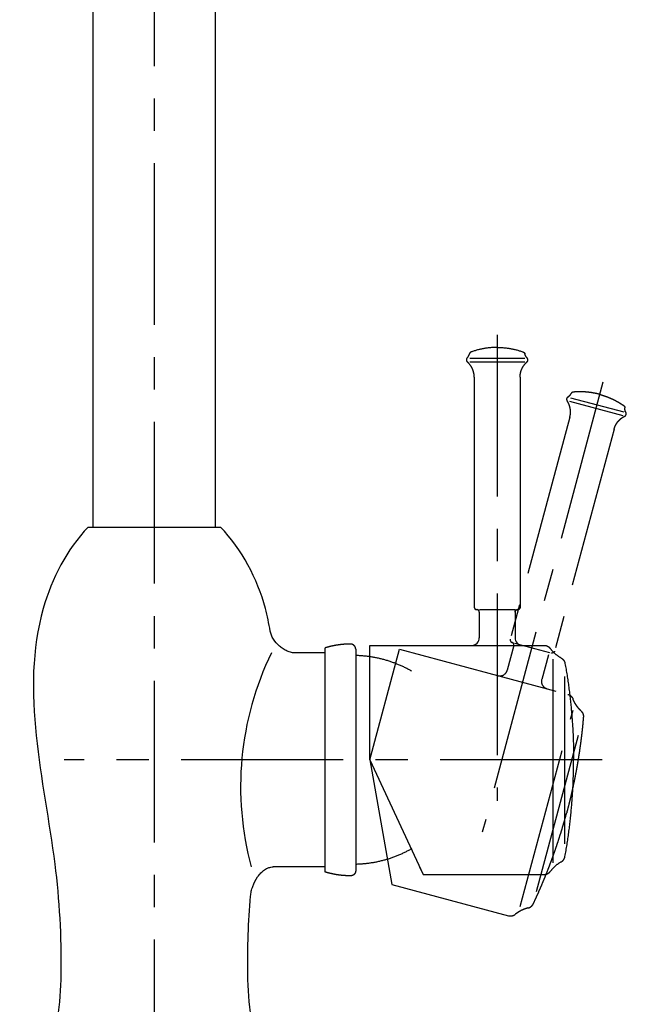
# Model space of a CAD drawing. Header units: millimetres. Extents: x -202 to 359, y -177 to 596.
# Tile 2 of 4: x -26 to 93, y 16 to 209. Entities that reach past the tile are written whole.
import ezdxf

# ---------------------------------------------------------------- set-up
doc = ezdxf.new("R2010")
doc.units = ezdxf.units.MM
doc.linetypes.add('CENTER', pattern=[50.8, 31.75, -6.35, 6.35, -6.35])
doc.linetypes.add('PHANTOM', pattern=[63.5, 31.75, -6.35, 6.35, -6.35, 6.35, -6.35])

msp = doc.modelspace()

# ---------------------------------------------------------------- linework, layer by layer
at = {"color": 7, "linetype": 'CONTINUOUS'}
for p, q in [((-12, 109.73), (-12, 284.413413)), ((12, 109.73), (12, 285.412514)), ((61.905489, 142.885125), (72.697625, 142.885125)), ((61.905489, 142.167061), (72.697625, 142.167061)), ((62.75, 139.152603), (62.75, 94.015603)), ((71.75, 139.152603), (71.75, 94.015603)), ((-13, 109.73), (13, 109.73)), ((63.75, 93.015603), (63.75, 87.999992)), ((63.770183, 93.515603), (70.821406, 93.515603)), ((70.75, 93.015603), (70.75, 87.999992)), ((33.5, 42), (33.5, 86)), ((39.5, 85.750011), (39.511016, 42.250003)), ((39.5, 85.75), (39.5, 82.5)), ((42.25, 86.5), (76.506756, 86.5)), ((42.25, 64), (42.25, 86.5)), ((33.5, 85), (27.731072, 85)), ((78.240983, 43.825212), (78.240983, 83.765646)), ((80.555924, 47.550922), (80.555924, 80.402087)), ((42.25, 64), (52.741922, 41.5)), ((33.5, 43), (23.317629, 43)), ((52.042461, 43), (52.741922, 41.5)), ((52.741922, 41.5), (76.454167, 41.5))]:
    msp.add_line(p, q, dxfattribs=at)
at = {"color": 7, "linetype": 'CENTER'}
for p, q in [((0, -2.9884), (0, 284.929697)), ((67.25, 147.482791), (67.25, 56.000983)), ((88.005082, 138.167707), (64.327848, 49.803066)), ((87.84216, 64), (-17.706457, 64))]:
    msp.add_line(p, q, dxfattribs=at)
at = {"color": 7, "linetype": 'PHANTOM'}
for p, q in [((81.466869, 134.416368), (91.891271, 131.623158)), ((81.652717, 135.109964), (92.07712, 132.316754)), ((81.502404, 131.286049), (69.820089, 87.687055)), ((90.195737, 128.956678), (78.513422, 85.357684)), ((42.25, 64), (48.073429, 85.733331)), ((48.073429, 85.733331), (81.162914, 76.86703)), ((70.527196, 86.462311), (69.22906, 81.617602)), ((70.676101, 86.94005), (77.487059, 85.115059)), ((77.288677, 84.650577), (75.990541, 79.80587)), ((71.793001, 35.197499), (82.130346, 73.776996)), ((74.993346, 38.197108), (83.495853, 69.928897)), ((42.25, 64), (46.56099, 39.55116)), ((46.56099, 39.55116), (69.46526, 33.413979))]:
    msp.add_line(p, q, dxfattribs=at)
at = {"color": 7, "linetype": 'CONTINUOUS'}
for centre, radius, start, end in [((63.25, 94.015603), 0.5, -179.99999, -89.99999), ((63.25, 93.015603), 0.5, 0, 90), ((71.25, 93.015603), 0.5, 90, 180), ((71.25, 94.015603), 0.5, -90, 0), ((62.250022, 87.999998), 1.500002, -90.000845, -0.000242), ((72.249978, 87.999998), 1.500002, -179.999778, -89.99916), ((76.91633, 58.7623), 60, 154.068577, 195.230622)]:
    msp.add_arc(centre, radius, start, end, dxfattribs=at)
at = {"color": 7, "linetype": 'PHANTOM'}
for centre, start, end in [((67.780194, 82.005831), -105.000844, -15.000242), ((77.43941, 79.417652), 165.000213, 255.000831)]:
    msp.add_arc(centre, 1.500002, start, end, dxfattribs=at)
at = {"color": 7, "linetype": 'CONTINUOUS'}
for points, start_tangent, end_tangent in [([(67.25, 145), (66.92493, 144.996477), (66.599475, 144.985887), (66.273864, 144.968205), (65.948329, 144.943415), (65.623101, 144.911512), (65.298415, 144.872502), (64.974503, 144.826399), (64.651596, 144.773229), (64.329926, 144.713027), (64.009722, 144.645839), (63.691211, 144.57172), (63.374616, 144.490735), (63.060159, 144.402959), (62.748056, 144.308477), (62.43852, 144.20738), (62.131757, 144.099773)], (-1, 0), (-0.939985, -0.341216)), ([(67.25, 145), (67.57507, 144.996477), (67.900525, 144.985887), (68.226136, 144.968205), (68.551671, 144.943415), (68.876899, 144.911512), (69.201585, 144.872502), (69.525497, 144.826399), (69.848404, 144.773229), (70.170074, 144.713027), (70.490278, 144.645839), (70.808789, 144.57172), (71.125384, 144.490735), (71.439841, 144.402959), (71.751944, 144.308477), (72.06148, 144.20738), (72.368243, 144.099773)], (1, 0), (0.939985, -0.341216)), ([(61.342409, 142.885125), (61.38402, 142.931102), (61.424321, 142.978511), (61.463239, 143.027296), (61.500706, 143.077395), (61.536657, 143.128744), (61.571031, 143.181272), (61.60377, 143.234907), (61.634824, 143.289571), (61.664144, 143.345184), (61.691689, 143.401664), (61.717421, 143.458923), (61.741309, 143.516876), (61.763328, 143.575433), (61.783457, 143.634503), (61.801683, 143.693998), (61.817997, 143.753824)], (0.682438, 0.730944), (0.248088, 0.968738)), ([(62.131757, 144.099773), (62.118065, 144.094574), (62.104438, 144.088937), (62.090897, 144.08286), (62.077463, 144.076344), (62.064157, 144.06939), (62.050998, 144.062001), (62.038008, 144.05418), (62.025208, 144.045934), (62.012617, 144.037268), (62.000257, 144.02819), (61.988147, 144.018711), (61.976306, 144.008839), (61.964754, 143.998587), (61.953508, 143.987968), (61.942585, 143.976995), (61.932003, 143.965684), (61.921775, 143.95405), (61.911918, 143.942112), (61.902444, 143.929885), (61.893366, 143.917389), (61.884693, 143.904644), (61.876438, 143.891669), (61.868607, 143.878484), (61.861208, 143.865109), (61.854247, 143.851567), (61.847728, 143.837878), (61.841655, 143.824062), (61.836029, 143.810141), (61.830851, 143.796137), (61.826122, 143.782069), (61.821838, 143.767958), (61.817997, 143.753824)], (-0.939985, -0.341216), (-0.248088, -0.968738)), ([(72.368243, 144.099773), (72.381935, 144.094574), (72.395562, 144.088937), (72.409103, 144.08286), (72.422537, 144.076344), (72.435843, 144.06939), (72.449002, 144.062001), (72.461992, 144.05418), (72.474792, 144.045934), (72.487383, 144.037268), (72.499743, 144.02819), (72.511853, 144.018711), (72.523694, 144.008839), (72.535246, 143.998587), (72.546492, 143.987968), (72.557415, 143.976995), (72.567997, 143.965684), (72.578225, 143.95405), (72.588082, 143.942112), (72.597556, 143.929885), (72.606634, 143.917389), (72.615307, 143.904644), (72.623562, 143.891669), (72.631393, 143.878484), (72.638792, 143.865109), (72.645753, 143.851567), (72.652272, 143.837878), (72.658345, 143.824062), (72.663971, 143.810141), (72.669149, 143.796137), (72.673878, 143.782069), (72.678162, 143.767958), (72.682003, 143.753824)], (0.939985, -0.341216), (0.248088, -0.968738)), ([(73.157591, 142.885125), (73.11598, 142.931102), (73.075679, 142.978511), (73.036761, 143.027296), (72.999294, 143.077395), (72.963343, 143.128744), (72.928969, 143.181272), (72.89623, 143.234907), (72.865176, 143.289571), (72.835856, 143.345184), (72.808311, 143.401664), (72.782579, 143.458923), (72.758691, 143.516876), (72.736672, 143.575433), (72.716543, 143.634503), (72.698317, 143.693998), (72.682003, 143.753824)], (-0.682438, 0.730944), (-0.248088, 0.968738)), ([(61.342409, 142.885125), (61.327313, 142.868202), (61.312744, 142.850282), (61.298786, 142.831379), (61.285525, 142.811515), (61.273045, 142.79072), (61.261431, 142.769033), (61.250767, 142.746505), (61.24113, 142.723192), (61.232597, 142.699164), (61.225237, 142.674498), (61.21911, 142.649277), (61.214272, 142.623595), (61.210767, 142.59755), (61.208629, 142.571247), (61.207882, 142.544794), (61.208537, 142.518301), (61.210595, 142.49188), (61.214045, 142.465642), (61.218862, 142.439696), (61.225012, 142.414146), (61.232452, 142.389094), (61.241126, 142.364632), (61.250971, 142.340847), (61.261917, 142.317818), (61.273887, 142.295614), (61.2868, 142.274294), (61.300571, 142.253909), (61.315112, 142.234499), (61.330336, 142.216096), (61.346154, 142.19872), (61.362479, 142.182385), (61.379228, 142.167095)], (-0.682438, -0.730944), (0.753623, -0.657307)), ([(62.75, 139.152603), (62.748654, 139.256361), (62.744589, 139.360599), (62.737766, 139.465212), (62.728153, 139.570093), (62.715723, 139.675134), (62.700455, 139.780223), (62.682332, 139.885246), (62.661345, 139.990088), (62.63749, 140.094634), (62.610769, 140.198767), (62.581193, 140.302369), (62.548775, 140.405324), (62.513537, 140.507516), (62.475508, 140.608828), (62.434721, 140.709148), (62.391216, 140.808364), (62.345041, 140.906364), (62.296247, 141.003043), (62.244893, 141.098297), (62.191041, 141.192024), (62.13476, 141.284128), (62.076124, 141.374516), (62.015211, 141.4631), (61.952103, 141.549797), (61.886886, 141.634527), (61.81965, 141.717217), (61.750489, 141.797799), (61.679498, 141.876211), (61.606776, 141.952394), (61.532422, 142.026299), (61.456538, 142.097879), (61.379228, 142.167095)], (0, 1), (-0.753623, 0.657307)), ([(71.75, 139.152603), (71.751346, 139.256361), (71.755411, 139.360599), (71.762234, 139.465212), (71.771847, 139.570093), (71.784277, 139.675134), (71.799545, 139.780223), (71.817668, 139.885246), (71.838655, 139.990088), (71.86251, 140.094634), (71.889231, 140.198767), (71.918807, 140.302369), (71.951225, 140.405324), (71.986463, 140.507516), (72.024492, 140.608828), (72.065279, 140.709148), (72.108784, 140.808364), (72.154959, 140.906364), (72.203753, 141.003043), (72.255107, 141.098297), (72.308959, 141.192024), (72.36524, 141.284128), (72.423876, 141.374516), (72.484789, 141.4631), (72.547897, 141.549797), (72.613114, 141.634527), (72.68035, 141.717217), (72.749511, 141.797799), (72.820502, 141.876211), (72.893224, 141.952394), (72.967578, 142.026299), (73.043462, 142.097879), (73.120772, 142.167095)], (0, 1), (0.753623, 0.657307)), ([(73.120772, 142.167095), (73.137521, 142.182385), (73.153846, 142.19872), (73.169664, 142.216096), (73.184888, 142.234499), (73.199429, 142.253909), (73.2132, 142.274294), (73.226113, 142.295614), (73.238083, 142.317818), (73.249029, 142.340847), (73.258874, 142.364632), (73.267548, 142.389094), (73.274988, 142.414146), (73.281138, 142.439696), (73.285955, 142.465642), (73.289405, 142.49188), (73.291463, 142.518301), (73.292118, 142.544794), (73.291371, 142.571247), (73.289233, 142.59755), (73.285728, 142.623595), (73.28089, 142.649277), (73.274763, 142.674498), (73.267403, 142.699164), (73.25887, 142.723192), (73.249233, 142.746505), (73.238569, 142.769033), (73.226955, 142.79072), (73.214475, 142.811515), (73.201214, 142.831379), (73.187256, 142.850282), (73.172687, 142.868202), (73.157591, 142.885125)], (0.753623, 0.657307), (-0.682438, 0.730944)), ([(-13, 109.73), (-21.783483, 93.736375), (-19.541023, 43.563819), (-18.346773, 21.91365), (-22.364544, 6.020296), (-24.187311, 4.325017)], (-0.687226, -0.726444), (-0.806382, -0.591395)), ([(22.729437, 89.302925), (21.783483, 93.736375), (13, 109.73)], (-0.163275, 0.986581), (-0.687226, 0.726444)), ([(62.75, 94.015603), (62.750497, 93.993313), (62.752023, 93.970675), (62.754625, 93.947755), (62.758347, 93.924621), (62.763229, 93.90135), (62.769301, 93.878024), (62.776587, 93.854728), (62.785106, 93.831555), (62.794863, 93.808599), (62.805858, 93.785955), (62.818078, 93.763723), (62.831502, 93.741998), (62.846098, 93.720877), (62.861823, 93.700454), (62.878627, 93.680816), (62.896447, 93.662049), (62.915214, 93.644229), (62.934851, 93.627426), (62.955274, 93.611701), (62.976395, 93.597105), (62.99812, 93.583681), (63.020353, 93.571461), (63.042996, 93.560466), (63.065953, 93.550709), (63.089126, 93.54219), (63.112421, 93.534903), (63.135747, 93.528831), (63.159018, 93.52395), (63.182152, 93.520227), (63.205073, 93.517625), (63.22771, 93.5161), (63.25, 93.515603)], (0, -1), (1, 0)), ([(63.75, 93.015603), (63.749503, 93.037893), (63.747977, 93.06053), (63.745375, 93.08345), (63.741653, 93.106584), (63.736771, 93.129855), (63.730699, 93.153182), (63.723413, 93.176477), (63.714894, 93.19965), (63.705137, 93.222607), (63.694142, 93.24525), (63.681922, 93.267483), (63.668498, 93.289208), (63.653902, 93.310328), (63.638177, 93.330752), (63.621373, 93.350389), (63.603553, 93.369156), (63.584786, 93.386976), (63.565149, 93.403779), (63.544726, 93.419505), (63.523605, 93.4341), (63.50188, 93.447524), (63.479647, 93.459745), (63.457004, 93.470739), (63.434047, 93.480497), (63.410874, 93.489015), (63.387579, 93.496302), (63.364253, 93.502374), (63.340982, 93.507255), (63.317848, 93.510978), (63.294927, 93.51358), (63.27229, 93.515106), (63.25, 93.515603)], (0, 1), (-1, 0)), ([(70.75, 93.015603), (70.750497, 93.037893), (70.752023, 93.06053), (70.754625, 93.08345), (70.758347, 93.106584), (70.763229, 93.129855), (70.769301, 93.153182), (70.776587, 93.176477), (70.785106, 93.19965), (70.794863, 93.222607), (70.805858, 93.24525), (70.818078, 93.267483), (70.831502, 93.289208), (70.846098, 93.310328), (70.861823, 93.330752), (70.878627, 93.350389), (70.896447, 93.369156), (70.915214, 93.386976), (70.934851, 93.403779), (70.955274, 93.419505), (70.976395, 93.4341), (70.99812, 93.447524), (71.020353, 93.459745), (71.042996, 93.470739), (71.065953, 93.480497), (71.089126, 93.489015), (71.112421, 93.496302), (71.135747, 93.502374), (71.159018, 93.507255), (71.182152, 93.510978), (71.205073, 93.51358), (71.22771, 93.515106), (71.25, 93.515603)], (0, 1), (1, 0)), ([(71.75, 94.015603), (71.749503, 93.993313), (71.747977, 93.970675), (71.745375, 93.947755), (71.741653, 93.924621), (71.736771, 93.90135), (71.730699, 93.878024), (71.723413, 93.854728), (71.714894, 93.831555), (71.705137, 93.808599), (71.694142, 93.785955), (71.681922, 93.763723), (71.668498, 93.741998), (71.653902, 93.720877), (71.638177, 93.700454), (71.621373, 93.680816), (71.603553, 93.662049), (71.584786, 93.644229), (71.565149, 93.627426), (71.544726, 93.611701), (71.523605, 93.597105), (71.50188, 93.583681), (71.479647, 93.571461), (71.457004, 93.560466), (71.434047, 93.550709), (71.410874, 93.54219), (71.387579, 93.534903), (71.364253, 93.528831), (71.340982, 93.52395), (71.317848, 93.520227), (71.294927, 93.517625), (71.27229, 93.5161), (71.25, 93.515603)], (0, -1), (-1, 0)), ([(27.731075, 85), (26.899452, 85.095897), (26.072242, 85.367208), (25.276724, 85.789366), (24.540182, 86.3378), (23.353158, 87.715222), (22.957243, 88.495073), (22.729436, 89.302928)], (-1, -0.000001), (-0.163274, 0.986581)), ([(38.500077, 86.75), (38.421064, 86.749823), (38.342025, 86.749279), (38.262965, 86.748368), (38.183885, 86.747089), (38.104787, 86.745443), (38.025675, 86.743429), (37.946551, 86.741047), (37.867417, 86.738296), (37.788276, 86.735176), (37.709131, 86.731687), (37.629984, 86.72783), (37.550838, 86.723603), (37.471695, 86.719007), (37.392559, 86.714042), (37.31343, 86.708707), (37.234313, 86.703003), (37.15521, 86.696929), (37.076122, 86.690486), (36.997054, 86.683674), (36.918007, 86.676492), (36.838984, 86.668941), (36.759988, 86.66102), (36.681021, 86.652731), (36.602085, 86.644073), (36.523184, 86.635046), (36.44432, 86.62565), (36.365496, 86.615887), (36.286713, 86.605755), (36.207975, 86.595256), (36.129285, 86.584389), (36.050644, 86.573155), (35.972056, 86.561554), (35.893523, 86.549587), (35.815047, 86.537254), (35.736631, 86.524555), (35.658278, 86.511491), (35.57999, 86.498063), (35.50177, 86.48427), (35.42362, 86.470114), (35.345543, 86.455594), (35.267541, 86.440712), (35.189617, 86.425468), (35.111773, 86.409863), (35.034013, 86.393897), (34.956337, 86.377571), (34.87875, 86.360885), (34.801253, 86.343841), (34.723848, 86.326439), (34.646539, 86.30868), (34.569328, 86.290564), (34.492217, 86.272092), (34.415209, 86.253266), (34.338306, 86.234086), (34.261511, 86.214552), (34.184825, 86.194667), (34.108252, 86.17443), (34.031794, 86.153842), (33.955453, 86.132905), (33.879231, 86.11162), (33.803132, 86.089987), (33.727156, 86.068007), (33.651308, 86.045682), (33.575588, 86.023013), (33.5, 86)], (-1, 0.000077), (-0.955969, -0.293468)), ([(39.5, 85.75), (39.499939, 85.761073), (39.499754, 85.772195), (39.499443, 85.783364), (39.499006, 85.794578), (39.49844, 85.805836), (39.497744, 85.817136), (39.496916, 85.828474), (39.495955, 85.839851), (39.49486, 85.851263), (39.493628, 85.862708), (39.492259, 85.874184), (39.490751, 85.88569), (39.489103, 85.897222), (39.487314, 85.908779), (39.485382, 85.920357), (39.483307, 85.931956), (39.481086, 85.943571), (39.47872, 85.955201), (39.476206, 85.966844), (39.473545, 85.978496), (39.470735, 85.990155), (39.467775, 86.001818), (39.464664, 86.013483), (39.461402, 86.025147), (39.457989, 86.036807), (39.454422, 86.04846), (39.450703, 86.060104), (39.44683, 86.071735), (39.442803, 86.083351), (39.438621, 86.094949), (39.434285, 86.106526), (39.429795, 86.118079), (39.425149, 86.129605), (39.420348, 86.141101), (39.415392, 86.152563), (39.410281, 86.16399), (39.405016, 86.175378), (39.399596, 86.186723), (39.394022, 86.198023), (39.388294, 86.209275), (39.382413, 86.220476), (39.376379, 86.231622), (39.370193, 86.242711), (39.363856, 86.253739), (39.357368, 86.264704), (39.350731, 86.275602), (39.343944, 86.286431), (39.337011, 86.297187), (39.32993, 86.307867), (39.322704, 86.31847), (39.315334, 86.32899), (39.307822, 86.339427), (39.300168, 86.349776), (39.292374, 86.360035), (39.284442, 86.370202), (39.276374, 86.380273), (39.268171, 86.390245), (39.259835, 86.400116), (39.251367, 86.409884), (39.242771, 86.419546), (39.234047, 86.429099), (39.225198, 86.43854), (39.216227, 86.447868), (39.207134, 86.457079), (39.197923, 86.466173), (39.188596, 86.475145), (39.179155, 86.483995), (39.169603, 86.492719), (39.159942, 86.501316), (39.150175, 86.509784), (39.140304, 86.518121), (39.130332, 86.526325), (39.120262, 86.534394), (39.110096, 86.542327), (39.099838, 86.550122), (39.089489, 86.557776), (39.079053, 86.56529), (39.068533, 86.57266), (39.057932, 86.579887), (39.047251, 86.586968), (39.036496, 86.593903), (39.025668, 86.60069), (39.01477, 86.607328), (39.003806, 86.613817), (38.992778, 86.620155), (38.981689, 86.626342), (38.970544, 86.632377), (38.959344, 86.638259), (38.948092, 86.643987), (38.936792, 86.649562), (38.925447, 86.654983), (38.91406, 86.660249), (38.902634, 86.665361), (38.891172, 86.670318), (38.879676, 86.675119), (38.868151, 86.679766), (38.856598, 86.684258), (38.845022, 86.688595), (38.833424, 86.692777), (38.821808, 86.696805), (38.810177, 86.700679), (38.798534, 86.704399), (38.786881, 86.707966), (38.775221, 86.711381), (38.763557, 86.714644), (38.751893, 86.717755), (38.74023, 86.720716), (38.728571, 86.723527), (38.716919, 86.72619), (38.705277, 86.728704), (38.693647, 86.731071), (38.682031, 86.733293), (38.670433, 86.735369), (38.658855, 86.737302), (38.647298, 86.739092), (38.635766, 86.740741), (38.624261, 86.74225), (38.612785, 86.743619), (38.60134, 86.744852), (38.589928, 86.745948), (38.578551, 86.74691), (38.567213, 86.747739), (38.555913, 86.748436), (38.544656, 86.749002), (38.533441, 86.749441), (38.522272, 86.749752), (38.51115, 86.749938), (38.500077, 86.75)], (0, 1), (-1, 0.000077)), ([(76.454167, 86.5), (76.496189, 86.499411), (76.53844, 86.497631), (76.58087, 86.494639), (76.62343, 86.490419), (76.666066, 86.484957), (76.708726, 86.478242), (76.751356, 86.470265), (76.7939, 86.461021), (76.836302, 86.450508), (76.878507, 86.438727), (76.920457, 86.425684), (76.962096, 86.411385), (77.00337, 86.395843), (77.044221, 86.379071), (77.084595, 86.361088), (77.12444, 86.341915), (77.163701, 86.321575), (77.20233, 86.300097), (77.240277, 86.27751), (77.277494, 86.253847), (77.313937, 86.229145), (77.349563, 86.20344), (77.384331, 86.176773), (77.418206, 86.149186), (77.451151, 86.120725), (77.483134, 86.091433), (77.514127, 86.06136), (77.544104, 86.030552), (77.573041, 85.99906), (77.600919, 85.966934), (77.62772, 85.934223), (77.653432, 85.90098)], (1, 0), (0.600653, -0.79951)), ([(79.815612, 84.005963), (79.659985, 84.096242), (79.506373, 84.190717), (79.354946, 84.28932), (79.205866, 84.391973), (79.059295, 84.498592), (78.915391, 84.609083), (78.774304, 84.723345), (78.636182, 84.841267), (78.501166, 84.962733), (78.36939, 85.087618), (78.240983, 85.215792), (78.116065, 85.347116), (77.994749, 85.481447), (77.877142, 85.618638), (77.763339, 85.758534), (77.653432, 85.90098)], (-0.87137, 0.490627), (-0.600653, 0.79951)), ([(50.5, 81.421245), (50.189236, 81.597564), (49.875191, 81.769345), (49.557963, 81.9365), (49.237654, 82.098946), (48.914369, 82.256599), (48.588213, 82.409381), (48.259298, 82.557217), (47.927735, 82.700033), (47.59364, 82.837762), (47.25713, 82.970337), (46.918323, 83.097697), (46.577343, 83.219784), (46.234311, 83.336543), (45.889353, 83.447923), (45.542597, 83.553879), (45.19417, 83.654368), (44.844202, 83.749351), (44.492824, 83.838793), (44.140167, 83.922666), (43.786365, 84.000942), (43.43155, 84.073599), (43.075855, 84.140621), (42.719416, 84.201993), (42.362366, 84.257707), (42.004839, 84.307757), (41.64697, 84.352144), (41.288892, 84.390869), (40.930738, 84.423942), (40.57264, 84.451374), (40.214731, 84.47318), (39.857141, 84.489381), (39.5, 84.5)], (-0.8659, 0.500217), (-0.999759, 0.021956)), ([(79.815612, 84.005963), (79.850236, 83.985854), (79.884501, 83.964708), (79.918362, 83.942532), (79.951774, 83.919333), (79.984694, 83.895125), (80.017076, 83.869922), (80.048876, 83.843741), (80.080052, 83.816602), (80.110561, 83.788526), (80.140363, 83.759538), (80.169415, 83.729665), (80.197681, 83.698936), (80.225123, 83.667382), (80.251705, 83.635038), (80.277393, 83.601938), (80.302157, 83.568121), (80.325966, 83.533625), (80.348793, 83.49849), (80.370613, 83.46276), (80.391404, 83.426478), (80.411146, 83.389688), (80.429821, 83.352436), (80.447414, 83.314768), (80.463913, 83.27673), (80.479308, 83.23837), (80.493593, 83.199735), (80.506763, 83.160873), (80.518817, 83.121829), (80.529755, 83.082651), (80.539582, 83.043385), (80.548302, 83.004076), (80.555924, 82.964769)], (0.87137, -0.490627), (0.177241, -0.984168)), ([(80.555924, 82.964769), (80.760373, 81.792165), (80.951846, 80.616848), (81.130292, 79.439035), (81.295663, 78.258942), (81.447917, 77.076787), (81.587019, 75.892789), (81.712935, 74.707167), (81.825639, 73.520141), (81.925109, 72.331934), (82.011327, 71.142766), (82.08428, 69.952858), (82.143963, 68.762434), (82.190371, 67.571714), (82.223507, 66.380921), (82.243379, 65.190276), (82.25, 64)], (0.177241, -0.984168), (0, -1)), ([(80.555924, 45.035231), (80.760373, 46.207835), (80.951846, 47.383152), (81.130292, 48.560965), (81.295663, 49.741058), (81.447917, 50.923213), (81.587019, 52.107211), (81.712935, 53.292833), (81.825639, 54.479859), (81.925109, 55.668066), (82.011327, 56.857234), (82.08428, 58.047142), (82.143963, 59.237566), (82.190371, 60.428286), (82.223507, 61.619079), (82.243379, 62.809724), (82.25, 64)], (0.177241, 0.984168), (0, 1)), ([(50.5, 46.578755), (50.189236, 46.402436), (49.875191, 46.230655), (49.557963, 46.0635), (49.237654, 45.901054), (48.914369, 45.743401), (48.588213, 45.590619), (48.259298, 45.442783), (47.927735, 45.299967), (47.59364, 45.162238), (47.25713, 45.029663), (46.918323, 44.902303), (46.577343, 44.780216), (46.234311, 44.663457), (45.889353, 44.552077), (45.542597, 44.446121), (45.19417, 44.345632), (44.844202, 44.250649), (44.492824, 44.161207), (44.140167, 44.077334), (43.786365, 43.999058), (43.43155, 43.926401), (43.075855, 43.859379), (42.719416, 43.798007), (42.362366, 43.742293), (42.004839, 43.692243), (41.64697, 43.647856), (41.288892, 43.609131), (40.930738, 43.576058), (40.57264, 43.548626), (40.214731, 43.52682), (39.857141, 43.510619), (39.5, 43.5)], (-0.8659, -0.500217), (-0.999759, -0.021956)), ([(79.815612, 43.994037), (79.850236, 44.014146), (79.884501, 44.035292), (79.918362, 44.057468), (79.951774, 44.080667), (79.984694, 44.104875), (80.017076, 44.130078), (80.048876, 44.156259), (80.080052, 44.183398), (80.110561, 44.211474), (80.140363, 44.240462), (80.169415, 44.270335), (80.197681, 44.301064), (80.225123, 44.332618), (80.251705, 44.364962), (80.277393, 44.398062), (80.302157, 44.431879), (80.325966, 44.466375), (80.348793, 44.50151), (80.370613, 44.53724), (80.391404, 44.573522), (80.411146, 44.610312), (80.429821, 44.647564), (80.447414, 44.685232), (80.463913, 44.72327), (80.479308, 44.76163), (80.493593, 44.800265), (80.506763, 44.839127), (80.518817, 44.878171), (80.529755, 44.917349), (80.539582, 44.956615), (80.548302, 44.995924), (80.555924, 45.035231)], (0.87137, 0.490627), (0.177241, 0.984168)), ([(18.871375, 37.271705), (19.023758, 38.209185), (19.315052, 39.1826), (20.267065, 41.038828), (20.904129, 41.822437), (21.632796, 42.44357), (22.441238, 42.852625), (23.31763, 43)], (0.087139, 0.996196), (1, -0.000001)), ([(79.815612, 43.994037), (79.659985, 43.903758), (79.506373, 43.809283), (79.354946, 43.71068), (79.205866, 43.608027), (79.059295, 43.501408), (78.915391, 43.390917), (78.774304, 43.276655), (78.636182, 43.158733), (78.501166, 43.037267), (78.36939, 42.912382), (78.240983, 42.784208), (78.116065, 42.652884), (77.994749, 42.518553), (77.877142, 42.381362), (77.763339, 42.241466), (77.653432, 42.09902)], (-0.87137, -0.490627), (-0.600653, -0.79951)), ([(38.500077, 41.25), (38.421064, 41.250177), (38.342025, 41.250721), (38.262965, 41.251632), (38.183885, 41.252911), (38.104787, 41.254557), (38.025675, 41.256571), (37.946551, 41.258953), (37.867417, 41.261704), (37.788276, 41.264824), (37.709131, 41.268313), (37.629984, 41.27217), (37.550838, 41.276397), (37.471695, 41.280993), (37.392559, 41.285958), (37.31343, 41.291293), (37.234313, 41.296997), (37.15521, 41.303071), (37.076122, 41.309514), (36.997054, 41.316326), (36.918007, 41.323508), (36.838984, 41.331059), (36.759988, 41.33898), (36.681021, 41.347269), (36.602085, 41.355927), (36.523184, 41.364954), (36.44432, 41.37435), (36.365496, 41.384113), (36.286713, 41.394245), (36.207975, 41.404744), (36.129285, 41.415611), (36.050644, 41.426845), (35.972056, 41.438446), (35.893523, 41.450413), (35.815047, 41.462746), (35.736631, 41.475445), (35.658278, 41.488509), (35.57999, 41.501937), (35.50177, 41.51573), (35.42362, 41.529886), (35.345543, 41.544406), (35.267541, 41.559288), (35.189617, 41.574532), (35.111773, 41.590137), (35.034013, 41.606103), (34.956337, 41.622429), (34.87875, 41.639115), (34.801253, 41.656159), (34.723848, 41.673561), (34.646539, 41.69132), (34.569328, 41.709436), (34.492217, 41.727908), (34.415209, 41.746734), (34.338306, 41.765914), (34.261511, 41.785448), (34.184825, 41.805333), (34.108252, 41.82557), (34.031794, 41.846158), (33.955453, 41.867095), (33.879231, 41.88838), (33.803132, 41.910013), (33.727156, 41.931993), (33.651308, 41.954318), (33.575588, 41.976987), (33.5, 42)], (-1, -0.000077), (-0.955969, 0.293468)), ([(39.5, 42.25), (39.499939, 42.238927), (39.499754, 42.227805), (39.499443, 42.216636), (39.499006, 42.205422), (39.49844, 42.194164), (39.497744, 42.182864), (39.496916, 42.171526), (39.495955, 42.160149), (39.49486, 42.148737), (39.493628, 42.137292), (39.492259, 42.125816), (39.490751, 42.11431), (39.489103, 42.102778), (39.487314, 42.091221), (39.485382, 42.079643), (39.483307, 42.068044), (39.481086, 42.056429), (39.47872, 42.044799), (39.476206, 42.033156), (39.473545, 42.021504), (39.470735, 42.009845), (39.467775, 41.998182), (39.464664, 41.986517), (39.461402, 41.974853), (39.457989, 41.963193), (39.454422, 41.95154), (39.450703, 41.939896), (39.44683, 41.928265), (39.442803, 41.916649), (39.438621, 41.905051), (39.434285, 41.893474), (39.429795, 41.881921), (39.425149, 41.870395), (39.420348, 41.858899), (39.415392, 41.847437), (39.410281, 41.83601), (39.405016, 41.824622), (39.399596, 41.813277), (39.394022, 41.801977), (39.388294, 41.790725), (39.382413, 41.779524), (39.376379, 41.768378), (39.370193, 41.757289), (39.363856, 41.746261), (39.357368, 41.735296), (39.350731, 41.724398), (39.343944, 41.713569), (39.337011, 41.702813), (39.32993, 41.692133), (39.322704, 41.68153), (39.315334, 41.67101), (39.307822, 41.660573), (39.300168, 41.650224), (39.292374, 41.639965), (39.284442, 41.629798), (39.276374, 41.619727), (39.268171, 41.609755), (39.259835, 41.599884), (39.251367, 41.590116), (39.242771, 41.580454), (39.234047, 41.570901), (39.225198, 41.56146), (39.216227, 41.552132), (39.207134, 41.542921), (39.197923, 41.533827), (39.188596, 41.524855), (39.179155, 41.516005), (39.169603, 41.507281), (39.159942, 41.498684), (39.150175, 41.490216), (39.140304, 41.481879), (39.130332, 41.473675), (39.120262, 41.465606), (39.110096, 41.457673), (39.099838, 41.449878), (39.089489, 41.442224), (39.079053, 41.43471), (39.068533, 41.42734), (39.057932, 41.420113), (39.047251, 41.413032), (39.036496, 41.406097), (39.025668, 41.39931), (39.01477, 41.392672), (39.003806, 41.386183), (38.992778, 41.379845), (38.981689, 41.373658), (38.970544, 41.367623), (38.959344, 41.361741), (38.948092, 41.356013), (38.936792, 41.350438), (38.925447, 41.345017), (38.91406, 41.339751), (38.902634, 41.334639), (38.891172, 41.329682), (38.879676, 41.324881), (38.868151, 41.320234), (38.856598, 41.315742), (38.845022, 41.311405), (38.833424, 41.307223), (38.821808, 41.303195), (38.810177, 41.299321), (38.798534, 41.295601), (38.786881, 41.292034), (38.775221, 41.288619), (38.763557, 41.285356), (38.751893, 41.282245), (38.74023, 41.279284), (38.728571, 41.276473), (38.716919, 41.27381), (38.705277, 41.271296), (38.693647, 41.268929), (38.682031, 41.266707), (38.670433, 41.264631), (38.658855, 41.262698), (38.647298, 41.260908), (38.635766, 41.259259), (38.624261, 41.25775), (38.612785, 41.256381), (38.60134, 41.255148), (38.589928, 41.254052), (38.578551, 41.25309), (38.567213, 41.252261), (38.555913, 41.251564), (38.544656, 41.250998), (38.533441, 41.250559), (38.522272, 41.250248), (38.51115, 41.250062), (38.500077, 41.25)], (0, -1), (-1, -0.000077)), ([(76.454167, 41.5), (76.496189, 41.500589), (76.53844, 41.502369), (76.58087, 41.505361), (76.62343, 41.509581), (76.666066, 41.515043), (76.708726, 41.521758), (76.751356, 41.529735), (76.7939, 41.538979), (76.836302, 41.549492), (76.878507, 41.561273), (76.920457, 41.574316), (76.962096, 41.588615), (77.00337, 41.604157), (77.044221, 41.620929), (77.084595, 41.638912), (77.12444, 41.658085), (77.163701, 41.678425), (77.20233, 41.699903), (77.240277, 41.72249), (77.277494, 41.746153), (77.313937, 41.770855), (77.349563, 41.79656), (77.384331, 41.823227), (77.418206, 41.850814), (77.451151, 41.879275), (77.483134, 41.908567), (77.514127, 41.93864), (77.544104, 41.969448), (77.573041, 42.00094), (77.600919, 42.033066), (77.62772, 42.065777), (77.653432, 42.09902)], (1, 0), (0.600653, 0.79951)), ([(24.187313, 4.325015), (22.364544, 6.020296), (18.346773, 21.91365), (18.871375, 37.271708)], (-0.806382, 0.591395), (0.08714, 0.996196))]:
    msp.add_spline(points, degree=3, dxfattribs=dict(at, start_tangent=start_tangent, end_tangent=end_tangent))
at = {"color": 7, "linetype": 'PHANTOM'}
for points, start_tangent, end_tangent in [([(81.108824, 135.2557), (81.160917, 135.289341), (81.212114, 135.324704), (81.262333, 135.361754), (81.31149, 135.400449), (81.359506, 135.440743), (81.406304, 135.482585), (81.45181, 135.525919), (81.495953, 135.570683), (81.538668, 135.616813), (81.579892, 135.664238), (81.619567, 135.712887), (81.657641, 135.762682), (81.694065, 135.813545), (81.728797, 135.865393), (81.7618, 135.918143), (81.793042, 135.971708)], (0.848366, 0.52941), (0.490362, 0.871519)), ([(82.18565, 136.224662), (82.171078, 136.223184), (82.156457, 136.221266), (82.141805, 136.218901), (82.127142, 136.216084), (82.112489, 136.21281), (82.097866, 136.209079), (82.083294, 136.204887), (82.068796, 136.200234), (82.054391, 136.195122), (82.040103, 136.189553), (82.025952, 136.183531), (82.01196, 136.17706), (81.998148, 136.170148), (81.984537, 136.162801), (81.971146, 136.155029), (81.957997, 136.146842), (81.945107, 136.138252), (81.932495, 136.129271), (81.92018, 136.119913), (81.908176, 136.110193), (81.896501, 136.100127), (81.885168, 136.08973), (81.874192, 136.079021), (81.863583, 136.068018), (81.853354, 136.056739), (81.843515, 136.045203), (81.834073, 136.03343), (81.825036, 136.021439), (81.81641, 136.009252), (81.8082, 135.996888), (81.80041, 135.984366), (81.793042, 135.971708)], (-0.996269, -0.086304), (-0.490362, -0.871519)), ([(87.362488, 135.769516), (87.047584, 135.850247), (86.730477, 135.924252), (86.411384, 135.991447), (86.090525, 136.051756), (85.768123, 136.105116), (85.444403, 136.15147), (85.119595, 136.190772), (84.79393, 136.222988), (84.467639, 136.248092), (84.140957, 136.266068), (83.814115, 136.276911), (83.487348, 136.280627), (83.160888, 136.277229), (82.834965, 136.266744), (82.50981, 136.249207), (82.18565, 136.224662)], (-0.965926, 0.258819), (-0.996269, -0.086304)), ([(87.362488, 135.769516), (87.67557, 135.681979), (87.987194, 135.587516), (88.297134, 135.486162), (88.605161, 135.377962), (88.911049, 135.262971), (89.214576, 135.141255), (89.515519, 135.012888), (89.813661, 134.877955), (90.108789, 134.736551), (90.400693, 134.588777), (90.689168, 134.434747), (90.974014, 134.274581), (91.255038, 134.108408), (91.532052, 133.936367), (91.804876, 133.758601), (92.073335, 133.575264)], (0.965926, -0.258819), (0.819642, -0.572875)), ([(81.108824, 135.2557), (81.089862, 135.243261), (81.071151, 135.229723), (81.052777, 135.215077), (81.034826, 135.199322), (81.017389, 135.182465), (81.000558, 135.164523), (80.984426, 135.145522), (80.969085, 135.125498), (80.954624, 135.104498), (80.94113, 135.082576), (80.928684, 135.059801), (80.917364, 135.036246), (80.907238, 135.011996), (80.898365, 134.987142), (80.890797, 134.961784), (80.884573, 134.936024), (80.879722, 134.909971), (80.876263, 134.883734), (80.874201, 134.857425), (80.873529, 134.831154), (80.874231, 134.80503), (80.876278, 134.779157), (80.879632, 134.753635), (80.884244, 134.728557), (80.89006, 134.704011), (80.897015, 134.680076), (80.90504, 134.656821), (80.914063, 134.634309), (80.924004, 134.612593), (80.934786, 134.591715), (80.946328, 134.571711), (80.958548, 134.552607)], (-0.848366, -0.52941), (0.55782, -0.829962)), ([(81.502404, 131.286049), (81.527959, 131.386621), (81.551011, 131.488359), (81.571496, 131.591173), (81.589356, 131.694969), (81.604537, 131.799648), (81.616987, 131.905107), (81.626664, 132.011242), (81.633527, 132.117944), (81.637543, 132.225102), (81.638685, 132.332602), (81.63693, 132.440329), (81.632264, 132.548166), (81.624676, 132.655996), (81.614164, 132.763699), (81.600731, 132.871157), (81.584388, 132.978252), (81.565151, 133.084864), (81.543042, 133.190878), (81.518091, 133.296177), (81.490332, 133.400648), (81.459807, 133.504181), (81.426564, 133.606665), (81.390653, 133.707996), (81.352134, 133.808072), (81.311069, 133.906794), (81.267527, 134.004069), (81.221578, 134.099805), (81.173301, 134.193919), (81.122774, 134.286329), (81.070081, 134.376959), (81.015309, 134.46574), (80.958548, 134.552607)], (0.258819, 0.965926), (-0.55782, 0.829962)), ([(92.073335, 133.575264), (92.085216, 133.566699), (92.096919, 133.557727), (92.108426, 133.548353), (92.119715, 133.538582), (92.130769, 133.52842), (92.141567, 133.517877), (92.15209, 133.506961), (92.16232, 133.495683), (92.172238, 133.484053), (92.181828, 133.472086), (92.191072, 133.459795), (92.199954, 133.447195), (92.208459, 133.434303), (92.216574, 133.421135), (92.224284, 133.407709), (92.231579, 133.394044), (92.238446, 133.38016), (92.244878, 133.366077), (92.250865, 133.351815), (92.2564, 133.337395), (92.261477, 133.32284), (92.266094, 133.30817), (92.270245, 133.293407), (92.273931, 133.278574), (92.27715, 133.263691), (92.279903, 133.248781), (92.282194, 133.233864), (92.284025, 133.218962), (92.285401, 133.204094), (92.286329, 133.189282), (92.286814, 133.174543), (92.286866, 133.159897)], (0.819642, -0.572875), (-0.011093, -0.999938)), ([(90.195737, 128.956678), (90.223892, 129.056553), (90.254797, 129.156186), (90.288463, 129.255469), (90.324894, 129.354289), (90.364087, 129.452533), (90.406034, 129.550089), (90.450721, 129.646843), (90.498128, 129.742681), (90.548229, 129.837491), (90.60099, 129.93116), (90.656374, 130.023577), (90.714334, 130.114633), (90.77482, 130.204222), (90.837775, 130.29224), (90.903137, 130.378585), (90.970838, 130.46316), (91.040804, 130.545871), (91.112958, 130.626627), (91.187216, 130.705343), (91.263491, 130.781938), (91.341692, 130.856337), (91.421725, 130.92847), (91.503489, 130.99827), (91.586886, 131.065679), (91.67181, 131.130642), (91.758156, 131.193113), (91.845817, 131.253049), (91.934684, 131.310415), (92.024646, 131.365181), (92.115595, 131.417323), (92.207419, 131.466824), (92.300009, 131.513672)], (0.258819, 0.965926), (0.898067, 0.439858)), ([(92.521413, 132.197706), (92.493119, 132.252887), (92.466462, 132.309111), (92.441497, 132.366306), (92.418273, 132.424395), (92.396837, 132.483299), (92.37723, 132.542934), (92.359488, 132.603215), (92.34364, 132.664054), (92.329713, 132.725361), (92.317725, 132.787045), (92.30769, 132.849013), (92.299615, 132.911174), (92.293501, 132.973434), (92.289347, 133.035702), (92.28714, 133.097886), (92.286866, 133.159897)], (-0.470002, 0.882665), (0.011093, 0.999938)), ([(92.300009, 131.513672), (92.320144, 131.524106), (92.340141, 131.535659), (92.359917, 131.548349), (92.379386, 131.562185), (92.398455, 131.57717), (92.417033, 131.593296), (92.435024, 131.610548), (92.452333, 131.628897), (92.468866, 131.648309), (92.484532, 131.668735), (92.499241, 131.690118), (92.512911, 131.712391), (92.525465, 131.735478), (92.536834, 131.759294), (92.546956, 131.783745), (92.555782, 131.808733), (92.563272, 131.834154), (92.569397, 131.859899), (92.574139, 131.885859), (92.577494, 131.911923), (92.579468, 131.937983), (92.580078, 131.96393), (92.579353, 131.989661), (92.577329, 132.015079), (92.574055, 132.040091), (92.569585, 132.064612), (92.56398, 132.088565), (92.557308, 132.111882), (92.549639, 132.134502), (92.54105, 132.156373), (92.531615, 132.177452), (92.521413, 132.197706)], (0.898067, 0.439858), (-0.470002, 0.882665)), ([(69.820089, 87.687055), (69.8148, 87.665396), (69.810415, 87.643136), (69.806996, 87.620323), (69.804604, 87.597014), (69.803296, 87.573272), (69.803124, 87.549169), (69.804133, 87.524781), (69.806364, 87.500193), (69.809847, 87.475494), (69.814607, 87.450776), (69.820656, 87.426138), (69.828, 87.401679), (69.836632, 87.3775), (69.846536, 87.353703), (69.857684, 87.330386), (69.870039, 87.307646), (69.883555, 87.285576), (69.898174, 87.264263), (69.913831, 87.243787), (69.930455, 87.224222), (69.947965, 87.205633), (69.966277, 87.188075), (69.985304, 87.171594), (70.004952, 87.156228), (70.025131, 87.142002), (70.045747, 87.128934), (70.066707, 87.117032), (70.087921, 87.106294), (70.109304, 87.09671), (70.13077, 87.088265), (70.152241, 87.080932), (70.173642, 87.074683)], (-0.258819, -0.965926), (0.965926, -0.258819)), ([(70.527196, 86.462311), (70.532485, 86.48397), (70.53687, 86.50623), (70.540289, 86.529043), (70.542681, 86.552352), (70.543989, 86.576094), (70.544161, 86.600197), (70.543152, 86.624585), (70.540921, 86.649173), (70.537438, 86.673872), (70.532678, 86.69859), (70.526629, 86.723228), (70.519285, 86.747687), (70.510653, 86.771866), (70.500749, 86.795663), (70.489601, 86.81898), (70.477246, 86.84172), (70.46373, 86.86379), (70.449111, 86.885103), (70.433454, 86.905579), (70.41683, 86.925144), (70.39932, 86.943733), (70.381008, 86.961291), (70.361981, 86.977772), (70.342332, 86.993138), (70.322154, 87.007364), (70.301538, 87.020432), (70.280578, 87.032334), (70.259363, 87.043072), (70.237981, 87.052656), (70.216515, 87.061101), (70.195044, 87.068434), (70.173642, 87.074683)], (0.258819, 0.965926), (-0.965926, 0.258819)), ([(78.513422, 85.357684), (78.507172, 85.336282), (78.49984, 85.314811), (78.491394, 85.293345), (78.481811, 85.271963), (78.471073, 85.250748), (78.459171, 85.229788), (78.446103, 85.209173), (78.431877, 85.188994), (78.41651, 85.169345), (78.40003, 85.150319), (78.382472, 85.132006), (78.363882, 85.114496), (78.344317, 85.097873), (78.323842, 85.082215), (78.302529, 85.067596), (78.280459, 85.054081), (78.257719, 85.041725), (78.234402, 85.030577), (78.210604, 85.020674), (78.186425, 85.012042), (78.161967, 85.004698), (78.137328, 84.998648), (78.112611, 84.993889), (78.087911, 84.990405), (78.063323, 84.988175), (78.038936, 84.987165), (78.014832, 84.987338), (77.991091, 84.988646), (77.967782, 84.991037), (77.944969, 84.994456), (77.922708, 84.998842), (77.901049, 85.004131)], (-0.258819, -0.965926), (-0.965926, 0.258819)), ([(81.112117, 76.880641), (81.152555, 76.869196), (81.192905, 76.856541), (81.233115, 76.84267), (81.273132, 76.827579), (81.312902, 76.811268), (81.352371, 76.79374), (81.391483, 76.775001), (81.430185, 76.755061), (81.468421, 76.733932), (81.506139, 76.711629), (81.543284, 76.688172), (81.579804, 76.663584), (81.615648, 76.637889), (81.650766, 76.611116), (81.685111, 76.583296), (81.718635, 76.554463), (81.751295, 76.524655), (81.783048, 76.493911), (81.813856, 76.462272), (81.84368, 76.429783), (81.872488, 76.39649), (81.900247, 76.36244), (81.926929, 76.327683), (81.952509, 76.29227), (81.976965, 76.256251), (82.000278, 76.21968), (82.022431, 76.18261), (82.043413, 76.145093), (82.063213, 76.107185), (82.081826, 76.068938), (82.099248, 76.030405), (82.11548, 75.991639)], (0.965926, -0.258819), (0.373258, -0.927728)), ([(83.713519, 73.60158), (83.586561, 73.729063), (83.462636, 73.860076), (83.341888, 73.994511), (83.224456, 74.132251), (83.110475, 74.273173), (83.000071, 74.417144), (82.893365, 74.564028), (82.79047, 74.713681), (82.691492, 74.865953), (82.596529, 75.020689), (82.505671, 75.177729), (82.418998, 75.33691), (82.336584, 75.498063), (82.258491, 75.661018), (82.184775, 75.825602), (82.11548, 75.991639)], (-0.714695, 0.699436), (-0.373258, 0.927728)), ([(83.713519, 73.60158), (83.741759, 73.573196), (83.769383, 73.543902), (83.79635, 73.513717), (83.82262, 73.482661), (83.848152, 73.450758), (83.872908, 73.418033), (83.896849, 73.384513), (83.919938, 73.35023), (83.942141, 73.315214), (83.963424, 73.279501), (83.983756, 73.243126), (84.003105, 73.206128), (84.021445, 73.168548), (84.03875, 73.130426), (84.054996, 73.091805), (84.070163, 73.05273), (84.084233, 73.013247), (84.097189, 72.973402), (84.109018, 72.933242), (84.11971, 72.892815), (84.129257, 72.852169), (84.137654, 72.811353), (84.144898, 72.770415), (84.15099, 72.729403), (84.155933, 72.688366), (84.159731, 72.64735), (84.162394, 72.606403), (84.163932, 72.56557), (84.164358, 72.524896), (84.163687, 72.484424), (84.161936, 72.444198), (84.159124, 72.404258)], (0.714695, -0.699436), (-0.08352, -0.996506)), ([(84.159124, 72.404258), (84.053115, 71.218693), (83.93387, 70.033868), (83.801394, 68.850003), (83.6557, 67.667319), (83.496802, 66.486039), (83.324723, 65.306382), (83.139487, 64.128569), (82.941126, 62.952821), (82.729676, 61.779356), (82.505176, 60.608393), (82.267673, 59.440149), (82.017217, 58.274841), (81.753863, 57.112682), (81.477671, 55.953888), (81.188704, 54.79867), (80.887033, 53.647238)], (-0.08352, -0.996506), (-0.258819, -0.965926)), ([(74.342237, 35.767137), (74.843213, 36.84687), (75.332356, 37.932582), (75.809562, 39.024077), (76.274728, 40.121158), (76.727759, 41.223626), (77.168562, 42.331279), (77.59705, 43.443912), (78.013138, 44.56132), (78.416749, 45.683296), (78.807809, 46.80963), (79.186247, 47.94011), (79.552, 49.074525), (79.905008, 50.21266), (80.245215, 51.354302), (80.572572, 52.499234), (80.887033, 53.647238)], (0.425923, 0.90476), (0.258819, 0.965926)), ([(73.357671, 34.953028), (73.18398, 34.906104), (73.011151, 34.854606), (72.839363, 34.798556), (72.668794, 34.737985), (72.499623, 34.672934), (72.332025, 34.603453), (72.166172, 34.529601), (72.002236, 34.451445), (71.840383, 34.369062), (71.680775, 34.282539), (71.523569, 34.191967), (71.368918, 34.097449), (71.216969, 33.999094), (71.067861, 33.897017), (70.921729, 33.791341), (70.778698, 33.682196)], (-0.968662, -0.248382), (-0.787115, -0.616807)), ([(73.357671, 34.953028), (73.396319, 34.96349), (73.434889, 34.975047), (73.473336, 34.987704), (73.511615, 35.001464), (73.549678, 35.016327), (73.587479, 35.03229), (73.624972, 35.049349), (73.66211, 35.067494), (73.698847, 35.086717), (73.735135, 35.107005), (73.77093, 35.12834), (73.806185, 35.150706), (73.840859, 35.174082), (73.874906, 35.198445), (73.908286, 35.223768), (73.940959, 35.250024), (73.972885, 35.277182), (74.004028, 35.305211), (74.034352, 35.334076), (74.063825, 35.363741), (74.092416, 35.394168), (74.120096, 35.425317), (74.146838, 35.457149), (74.17262, 35.48962), (74.197419, 35.522688), (74.221217, 35.556309), (74.243997, 35.590439), (74.265745, 35.625033), (74.286451, 35.660045), (74.306105, 35.69543), (74.324702, 35.731142), (74.342237, 35.767137)], (0.968662, 0.248382), (0.425923, 0.90476)), ([(69.46526, 33.413979), (69.506002, 33.403672), (69.547274, 33.394456), (69.589033, 33.386364), (69.631235, 33.379425), (69.673832, 33.373665), (69.716777, 33.369111), (69.760018, 33.365783), (69.803505, 33.363701), (69.847184, 33.362881), (69.890999, 33.363337), (69.934896, 33.365078), (69.978817, 33.368113), (70.022707, 33.372443), (70.066507, 33.37807), (70.11016, 33.384991), (70.153609, 33.393199), (70.196797, 33.402683), (70.239669, 33.413432), (70.282168, 33.425428), (70.324241, 33.438652), (70.365836, 33.453081), (70.406901, 33.468689), (70.447387, 33.485448), (70.487247, 33.503327), (70.526436, 33.522293), (70.56491, 33.542308), (70.602631, 33.563335), (70.63956, 33.585334), (70.675662, 33.608264), (70.710904, 33.63208), (70.745259, 33.65674), (70.778698, 33.682196)], (0.965926, -0.258819), (0.787115, 0.616807))]:
    msp.add_spline(points, degree=3, dxfattribs=dict(at, start_tangent=start_tangent, end_tangent=end_tangent))

doc.saveas('drawing.dxf')
